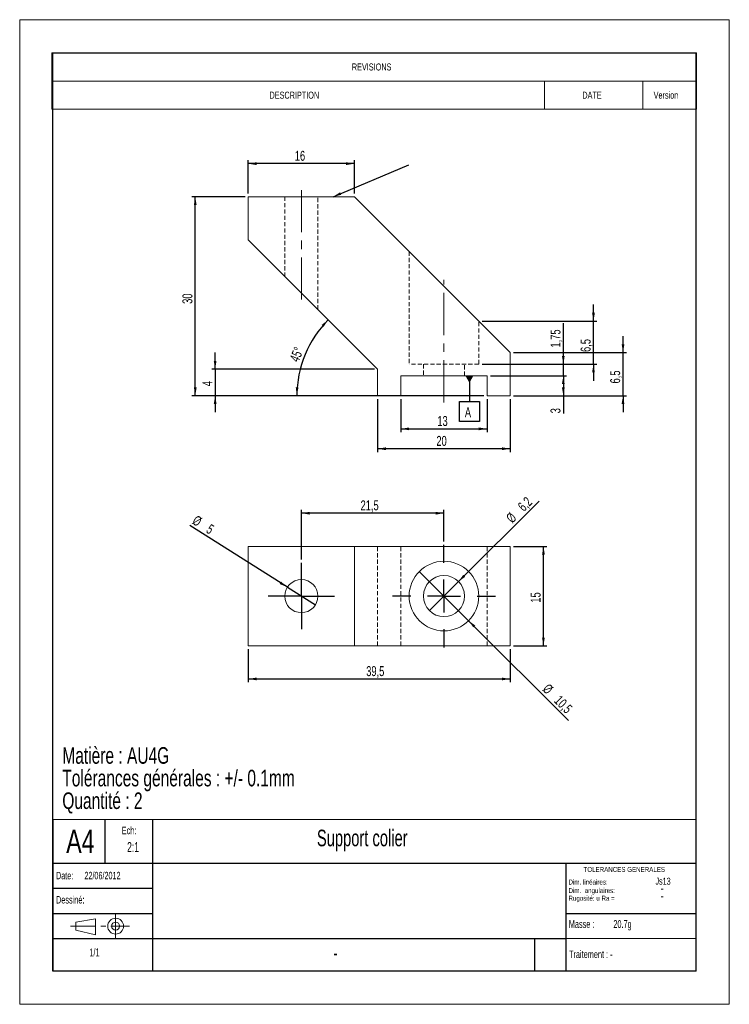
# Model space of a CAD drawing. Header units: millimetres. Extents: x 0 to 214, y 0 to 297.
import ezdxf

# ---------------------------------------------------------------- set-up
doc = ezdxf.new("R2010")
doc.units = ezdxf.units.MM
doc.linetypes.add('CENTERX2', pattern=[20.32, 12.7, -2.54, 2.54, -2.54])
doc.linetypes.add('HIDDEN', pattern=[1.905, 1.27, -0.635])
for name, color, linetype in [('CARTOUCHE', 7, 'Continuous'), ('COTATION', 1, 'Continuous'), ('SLD-0', 179, 'Continuous'), ('TEXTE', 7, 'Continuous')]:
    doc.layers.add(name, color=color, linetype=linetype)
doc.styles.add('SLDTEXTSTYLE0', font='TXT', dxfattribs={"width": 0.7})
doc.styles.add('SLDTEXTSTYLE1', font='TXT', dxfattribs={"width": 0.605})
doc.styles.add('SLDTEXTSTYLE2', font='TXT', dxfattribs={"width": 0.744681})
doc.styles.add('SLDTEXTSTYLE3', font='TXT', dxfattribs={"width": 0.643617})
doc.styles.add('SLDTEXTSTYLE4', font='TXT', dxfattribs={"width": 0.663})
doc.styles.add('SLDTEXTSTYLE5', font='TXT', dxfattribs={"width": 0.75})
doc.dimstyles.new('SLDDIMSTYLE0', dxfattribs={"dimtxt": 3, "dimasz": 2.5, "dimexe": 0, "dimexo": 0.0625, "dimgap": 0.75, "dimtad": 1, "dimdec": 1, "dimlfac": 0.5, "dimrnd": 1e-09, "dimzin": 12, "dimdsep": 46, "dimtxsty": 'SLDTEXTSTYLE0', "dimsah": 1, "dimcen": 0.09, "dimadec": 0, "dimazin": 3, "dimtfac": 1, "dimtofl": 0, "dimtmove": 0, "dimatfit": 3, "dimfxl": 0, "dimfrac": 2, "dimtolj": 1, "dimtzin": 12, "dimarcsym": 0})
doc.dimstyles.new('SLDDIMSTYLE1', dxfattribs={"dimtxt": 3, "dimasz": 2.5, "dimexe": 0, "dimexo": 0.0625, "dimgap": 0.75, "dimtad": 1, "dimdec": 4, "dimlfac": 0.5, "dimzin": 12, "dimdsep": 46, "dimtxsty": 'SLDTEXTSTYLE0', "dimsah": 1, "dimcen": 0.09, "dimadec": 1, "dimazin": 3, "dimtfac": 1, "dimtofl": 0, "dimtmove": 0, "dimatfit": 3, "dimfxl": 0, "dimfrac": 2, "dimtolj": 1, "dimtzin": 12, "dimarcsym": 0})
doc.dimstyles.new('SLDDIMSTYLE2', dxfattribs={"dimtxt": 3, "dimasz": 2.5, "dimexe": 0, "dimexo": 0.0625, "dimgap": 0.75, "dimtad": 1, "dimdec": 1, "dimlfac": 0.5, "dimrnd": 1e-09, "dimzin": 12, "dimdsep": 46, "dimtxsty": 'SLDTEXTSTYLE0', "dimsah": 1, "dimcen": 0.09, "dimadec": 0, "dimazin": 3, "dimtfac": 1, "dimtmove": 0, "dimatfit": 0, "dimfxl": 0, "dimfrac": 2, "dimtolj": 1, "dimtzin": 12, "dimarcsym": 0})
doc.dimstyles.new('SLDDIMSTYLE3', dxfattribs={"dimtxt": 3, "dimasz": 2.5, "dimexe": 0, "dimexo": 0.0625, "dimgap": 0.75, "dimtad": 1, "dimlfac": 0.5, "dimrnd": 1e-09, "dimzin": 12, "dimdsep": 46, "dimtxsty": 'SLDTEXTSTYLE0', "dimsah": 1, "dimcen": 0.09, "dimadec": 0, "dimazin": 3, "dimtfac": 1, "dimtmove": 0, "dimatfit": 0, "dimfxl": 0, "dimfrac": 2, "dimtolj": 1, "dimtzin": 12, "dimarcsym": 0})
doc.dimstyles.new('SLDDIMSTYLE5', dxfattribs={"dimtxt": 0.18, "dimasz": 2.5, "dimexe": 0, "dimexo": 0.0625, "dimgap": 0, "dimtad": 0, "dimtih": 1, "dimtoh": 1, "dimdec": 0, "dimrnd": 1e-09, "dimzin": 0, "dimdsep": 46, "dimtxsty": 'Standard', "dimsah": 1, "dimcen": 0.09, "dimadec": 0, "dimazin": 0, "dimtfac": 2.5, "dimtdec": 0, "dimtofl": 0, "dimtmove": 0, "dimatfit": 3, "dimfxl": 0, "dimfrac": 2, "dimtolj": 1, "dimtzin": 0, "dimarcsym": 0})
doc.dimstyles.new('SLDDIMSTYLE6', dxfattribs={"dimtxt": 3, "dimasz": 2.5, "dimexe": 0, "dimexo": 0.0625, "dimgap": 0.75, "dimtad": 1, "dimdec": 1, "dimlfac": 0.5, "dimrnd": 1e-09, "dimzin": 12, "dimdsep": 46, "dimtxsty": 'SLDTEXTSTYLE0', "dimblk1": 'NONE', "dimsah": 1, "dimcen": 0, "dimadec": 0, "dimazin": 3, "dimtfac": 1, "dimtmove": 0, "dimatfit": 3, "dimldrblk": 'NONE', "dimfxl": 0, "dimfrac": 2, "dimtolj": 1, "dimtzin": 12, "dimarcsym": 0})

# ---------------------------------------------------------------- blocks, each defined once
blk = doc.blocks.new('Orientation Vue')
at = {"color": 7, "linetype": 'Continuous', "lineweight": 0}
for p, q in [((20.44, 11.54), (10.44, 9.89)), ((20.44, 3.54), (20.44, 11.54)), ((10.44, 9.89), (10.44, 5.89)), ((10.44, 5.89), (20.44, 3.54))]:
    blk.add_line(p, q, dxfattribs=at)
at = {"color": 7, "linetype": 'CENTERX2', "lineweight": 0}
for p, q in [((30.53, 13.89), (30.53, 1.89)), ((7.78, 7.89), (37.44, 7.89))]:
    blk.add_line(p, q, dxfattribs=at)
at = {"color": 7, "linetype": 'Continuous', "lineweight": 0}
for radius in [4, 2]:
    blk.add_circle((30.53, 7.89), radius, dxfattribs=at)
blk = doc.blocks.new('SW_NOTE_0')
at = {"layer": 'COTATION', "color": 0, "char_height": 5, "attachment_point": 1, "style": 'SLDTEXTSTYLE0'}
for s, insert in [('Matière : AU4G', (0, 6.45)), ('Tolérances générales : +/- 0.1mm', (0, -0.37)), ('Quantité : 2', (0, -7.19))]:
    blk.add_mtext(s, dxfattribs=dict(at, insert=insert))
blk = doc.blocks.new('SW_NOTE_1')
at = {"layer": 'TEXTE', "color": 0, "char_height": 2.25, "attachment_point": 1, "style": 'SLDTEXTSTYLE1'}
for s, insert in [('22/06/2012', (8.57, 2.9)), ('Date:', (0, 2.9))]:
    blk.add_mtext(s, dxfattribs=dict(at, insert=insert))
blk = doc.blocks.new('SW_NOTE_2')
at = {"layer": 'TEXTE', "color": 0, "insert": (10.1, 3.07), "char_height": 2.381, "attachment_point": 1, "style": 'SLDTEXTSTYLE3'}
blk.add_mtext('1/1', dxfattribs=at)
blk = doc.blocks.new('SW_NOTE_3')
at = {"layer": 'TEXTE', "color": 0, "char_height": 2.381, "attachment_point": 1, "style": 'SLDTEXTSTYLE1'}
for s, insert in [('Masse :', (0, 3.07)), ('20.7g', (13.43, 3.07))]:
    blk.add_mtext(s, dxfattribs=dict(at, insert=insert))
blk = doc.blocks.new('SW_TABLEANNOTATION_0')
at = {"color": 0, "linetype": 'Continuous', "lineweight": 0}
for p, q in [((0, 0), (0, -17.02)), ((194.45, 0), (0, 0)), ((194.45, -17.02), (194.45, 0)), ((0, -8.51), (194.45, -8.51)), ((148.56, -8.51), (148.56, -17.02)), ((178.24, -8.51), (178.24, -17.02)), ((0, -17.02), (194.45, -17.02))]:
    blk.add_line(p, q, dxfattribs=at)
at = {"color": 0, "linetype": 'Continuous', "lineweight": 0, "attachment_point": 1, "style": 'SLDTEXTSTYLE5'}
for s, insert, char_height in [('REVISIONS', (90.5, -3.2), 2.117), ('DESCRIPTION', (65.66, -11.71), 2.1167), ('DATE', (160.01, -11.71), 2.117), ('Version', (181.51, -11.71), 2.117)]:
    blk.add_mtext(s, dxfattribs=dict(at, insert=insert, char_height=char_height))
blk = doc.blocks.new('_D')
at = {"layer": 'COTATION'}
for p, q in [((67.95, 243.58), (51.95, 243.58)), ((52.95, 183.58), (52.95, 243.58)), ((139.95, 183.58), (51.95, 183.58))]:
    blk.add_line(p, q, dxfattribs=at)
for points in [[(52.95, 243.58), (52.53, 241.08), (53.36, 241.08)], [(52.95, 183.58), (53.36, 186.08), (52.53, 186.08)]]:
    blk.add_solid(points, dxfattribs=at)
at = {"layer": 'COTATION', "insert": (49.08, 211.29), "char_height": 3, "attachment_point": 1, "rotation": 90, "style": 'SLDTEXTSTYLE0'}
blk.add_mtext('30', dxfattribs=at)
blk = doc.blocks.new('_D_1')
at = {"layer": 'COTATION'}
for p, q in [((114.95, 182.58), (114.95, 172.58)), ((140.95, 182.58), (140.95, 172.58)), ((114.95, 173.58), (140.95, 173.58))]:
    blk.add_line(p, q, dxfattribs=at)
for points in [[(114.95, 173.58), (117.45, 173.16), (117.45, 174)], [(140.95, 173.58), (138.45, 174), (138.45, 173.16)]]:
    blk.add_solid(points, dxfattribs=at)
at = {"layer": 'COTATION', "insert": (125.96, 177.45), "char_height": 3, "attachment_point": 1, "style": 'SLDTEXTSTYLE0'}
blk.add_mtext('13', dxfattribs=at)
blk = doc.blocks.new('_D_2')
at = {"layer": 'COTATION'}
for p, q in [((107.95, 182.58), (107.95, 166.58)), ((147.95, 182.58), (147.95, 166.58)), ((147.95, 167.58), (107.95, 167.58))]:
    blk.add_line(p, q, dxfattribs=at)
for points in [[(107.95, 167.58), (110.45, 167.16), (110.45, 168)], [(147.95, 167.58), (145.45, 168), (145.45, 167.16)]]:
    blk.add_solid(points, dxfattribs=at)
at = {"layer": 'COTATION', "insert": (125.66, 171.45), "char_height": 3, "attachment_point": 1, "style": 'SLDTEXTSTYLE0'}
blk.add_mtext('20', dxfattribs=at)
blk = doc.blocks.new('_D_3')
at = {"layer": 'COTATION'}
for p, q in [((68.95, 244.58), (68.95, 254.58)), ((100.95, 253.58), (68.95, 253.58)), ((100.95, 244.58), (100.95, 254.58))]:
    blk.add_line(p, q, dxfattribs=at)
for points in [[(68.95, 253.58), (71.45, 253.16), (71.45, 254)], [(100.95, 253.58), (98.45, 254), (98.45, 253.16)]]:
    blk.add_solid(points, dxfattribs=at)
at = {"layer": 'COTATION', "insert": (82.96, 257.45), "char_height": 3, "attachment_point": 1, "style": 'SLDTEXTSTYLE0'}
blk.add_mtext('16', dxfattribs=at)
blk = doc.blocks.new('_D_4')
at = {"layer": 'COTATION'}
blk.add_line((106.95, 183.58), (82.57, 183.58), dxfattribs=at)
blk.add_arc((115.95, 183.58), 32.37, 135, 180, dxfattribs=at)
for points in [[(93.05, 206.47), (91.05, 204.92), (91.66, 204.36)], [(83.57, 183.58), (84.08, 186.06), (83.25, 186.1)]]:
    blk.add_solid(points, dxfattribs=at)
at = {"layer": 'COTATION', "insert": (81.29, 194.63), "char_height": 3, "attachment_point": 1, "rotation": 67.5, "style": 'SLDTEXTSTYLE0'}
blk.add_mtext('45°', dxfattribs=at)
blk = doc.blocks.new('_D_5')
at = {"layer": 'COTATION'}
for p, q in [((141.95, 189.58), (164.95, 189.58)), ((163.95, 189.58), (163.95, 183.58)), ((148.95, 183.58), (164.95, 183.58)), ((163.95, 183.58), (163.95, 178.26))]:
    blk.add_line(p, q, dxfattribs=at)
for points in [[(163.95, 189.58), (163.53, 187.08), (164.36, 187.08)], [(163.95, 183.58), (164.36, 186.08), (163.53, 186.08)]]:
    blk.add_solid(points, dxfattribs=at)
at = {"layer": 'COTATION', "insert": (160.08, 178.26), "char_height": 3, "attachment_point": 1, "rotation": 90, "style": 'SLDTEXTSTYLE0'}
blk.add_mtext('3', dxfattribs=at)
blk = doc.blocks.new('_D_6')
at = {"layer": 'COTATION'}
for p, q in [((181.95, 196.58), (181.95, 201.58)), ((148.95, 196.58), (182.95, 196.58)), ((181.95, 183.58), (181.95, 196.58)), ((148.95, 183.58), (182.95, 183.58)), ((181.95, 183.58), (181.95, 178.58))]:
    blk.add_line(p, q, dxfattribs=at)
for points in [[(181.95, 196.58), (182.36, 199.08), (181.53, 199.08)], [(181.95, 183.58), (181.53, 181.08), (182.36, 181.08)]]:
    blk.add_solid(points, dxfattribs=at)
at = {"layer": 'COTATION', "insert": (178.08, 187.27), "char_height": 3, "attachment_point": 1, "rotation": 90, "style": 'SLDTEXTSTYLE0'}
blk.add_mtext('6,5', dxfattribs=at)
blk = doc.blocks.new('_D_7')
at = {"layer": 'COTATION'}
for p, q in [((58.95, 191.58), (58.95, 196.58)), ((106.95, 191.58), (57.95, 191.58)), ((58.95, 191.58), (58.95, 183.58)), ((106.95, 183.58), (57.95, 183.58)), ((58.95, 183.58), (58.95, 178.58))]:
    blk.add_line(p, q, dxfattribs=at)
for points in [[(58.95, 191.58), (59.36, 194.08), (58.53, 194.08)], [(58.95, 183.58), (58.53, 181.08), (59.36, 181.08)]]:
    blk.add_solid(points, dxfattribs=at)
at = {"layer": 'COTATION', "insert": (55.08, 186.44), "char_height": 3, "attachment_point": 1, "rotation": 90, "style": 'SLDTEXTSTYLE0'}
blk.add_mtext('4', dxfattribs=at)
blk = doc.blocks.new('_D_8')
at = {"layer": 'COTATION'}
for p, q in [((163.95, 193.08), (163.95, 205.41)), ((139.45, 193.08), (164.95, 193.08)), ((163.95, 189.58), (163.95, 193.08)), ((141.95, 189.58), (164.95, 189.58)), ((163.95, 189.58), (163.95, 184.58))]:
    blk.add_line(p, q, dxfattribs=at)
for points in [[(163.95, 193.08), (164.36, 195.58), (163.53, 195.58)], [(163.95, 189.58), (163.53, 187.08), (164.36, 187.08)]]:
    blk.add_solid(points, dxfattribs=at)
at = {"layer": 'COTATION', "insert": (160.08, 198.11), "char_height": 3, "attachment_point": 1, "rotation": 90, "style": 'SLDTEXTSTYLE0'}
blk.add_mtext('1,75', dxfattribs=at)
blk = doc.blocks.new('_D_9')
at = {"layer": 'COTATION'}
for p, q in [((173.03, 206.08), (173.03, 211.08)), ((139.45, 206.08), (174.03, 206.08)), ((173.03, 193.08), (173.03, 206.08)), ((139.45, 193.08), (174.03, 193.08)), ((173.03, 193.08), (173.03, 188.08))]:
    blk.add_line(p, q, dxfattribs=at)
for points in [[(173.03, 206.08), (173.45, 208.58), (172.61, 208.58)], [(173.03, 193.08), (172.61, 190.58), (173.45, 190.58)]]:
    blk.add_solid(points, dxfattribs=at)
at = {"layer": 'COTATION', "insert": (169.16, 196.77), "char_height": 3, "attachment_point": 1, "rotation": 90, "style": 'SLDTEXTSTYLE0'}
blk.add_mtext('6,5', dxfattribs=at)
blk = doc.blocks.new('SW_DATUMTAG_0')
at = {"layer": 'COTATION', "color": 0}
for p, q in [((1.37, 13.39), (1.37, 5.61)), ((-1.63, -0.39), (-1.63, 5.61)), ((-1.63, 5.61), (4.37, 5.61)), ((4.37, 5.61), (4.37, -0.39)), ((4.37, -0.39), (-1.63, -0.39))]:
    blk.add_line(p, q, dxfattribs=at)
blk.add_solid([(2.57, 13.39), (0.17, 13.39), (1.37, 11.29)], dxfattribs=at)
at = {"layer": 'COTATION', "color": 0, "insert": (0, 3.87), "char_height": 3, "attachment_point": 1, "style": 'SLDTEXTSTYLE0'}
blk.add_mtext('A', dxfattribs=at)
blk = doc.blocks.new('_D_10')
at = {"layer": 'COTATION'}
for p, q in [((68.95, 107.14), (68.95, 97.14)), ((147.95, 107.14), (147.95, 97.14)), ((68.95, 98.14), (147.95, 98.14))]:
    blk.add_line(p, q, dxfattribs=at)
for points in [[(68.95, 98.14), (71.45, 97.72), (71.45, 98.55)], [(147.95, 98.14), (145.45, 98.55), (145.45, 97.72)]]:
    blk.add_solid(points, dxfattribs=at)
at = {"layer": 'COTATION', "insert": (104.5, 102), "char_height": 3, "attachment_point": 1, "style": 'SLDTEXTSTYLE0'}
blk.add_mtext('39,5', dxfattribs=at)
blk = doc.blocks.new('_D_11')
at = {"layer": 'COTATION'}
for p, q in [((84.95, 134.14), (84.95, 149.14)), ((127.95, 139.64), (127.95, 149.14)), ((127.95, 148.14), (84.95, 148.14))]:
    blk.add_line(p, q, dxfattribs=at)
for points in [[(84.95, 148.14), (87.45, 147.72), (87.45, 148.55)], [(127.95, 148.14), (125.45, 148.55), (125.45, 147.72)]]:
    blk.add_solid(points, dxfattribs=at)
at = {"layer": 'COTATION', "insert": (102.8, 152), "char_height": 3, "attachment_point": 1, "style": 'SLDTEXTSTYLE0'}
blk.add_mtext('21,5', dxfattribs=at)
blk = doc.blocks.new('_D_12')
at = {"layer": 'COTATION'}
for p, q in [((148.95, 138.14), (158.95, 138.14)), ((157.95, 108.14), (157.95, 138.14)), ((148.95, 108.14), (158.95, 108.14))]:
    blk.add_line(p, q, dxfattribs=at)
for points in [[(157.95, 138.14), (157.53, 135.64), (158.36, 135.64)], [(157.95, 108.14), (158.36, 110.64), (157.53, 110.64)]]:
    blk.add_solid(points, dxfattribs=at)
at = {"layer": 'COTATION', "insert": (154.08, 121.15), "char_height": 3, "attachment_point": 1, "rotation": 90, "style": 'SLDTEXTSTYLE0'}
blk.add_mtext('15', dxfattribs=at)
blk = doc.blocks.new('_D_13')
at = {"layer": 'COTATION'}
for q in [(156.62, 151.81), (123.56, 118.75)]:
    blk.add_line((132.33, 127.52), q, dxfattribs=at)
blk.add_solid([(132.33, 127.52), (134.39, 128.99), (133.8, 129.58)], dxfattribs=at)
at = {"layer": 'COTATION', "char_height": 3, "attachment_point": 1, "rotation": 45, "style": 'SLDTEXTSTYLE0'}
for s, insert in [('6,2', (149.92, 150.57)), ('%%c', (146.41, 147.06))]:
    blk.add_mtext(s, dxfattribs=dict(at, insert=insert))
blk = doc.blocks.new('_NONE')
blk = doc.blocks.new('_D_14')
at = {"layer": 'COTATION'}
for q in [(120.52, 130.56), (165.53, 85.56)]:
    blk.add_line((135.37, 115.71), q, dxfattribs=at)
blk.add_solid([(135.37, 115.71), (136.84, 113.65), (137.43, 114.24)], dxfattribs=at)
at = {"layer": 'COTATION', "char_height": 3, "attachment_point": 1, "rotation": 315, "style": 'SLDTEXTSTYLE0'}
for s, insert in [('%%c', (159.59, 96.96)), ('10,5', (163.09, 93.45))]:
    blk.add_mtext(s, dxfattribs=dict(at, insert=insert))
blk = doc.blocks.new('_D_15')
at = {"layer": 'COTATION'}
for q in [(51.34, 144.41), (89.17, 120.46)]:
    blk.add_line((80.72, 125.81), q, dxfattribs=at)
blk.add_solid([(80.72, 125.81), (78.83, 127.5), (78.39, 126.8)], dxfattribs=at)
at = {"layer": 'COTATION', "char_height": 3, "attachment_point": 1, "rotation": 327.6606, "style": 'SLDTEXTSTYLE0'}
for s, insert in [('%%c', (53.4, 147.68)), ('5', (57.6, 145.02))]:
    blk.add_mtext(s, dxfattribs=dict(at, insert=insert))
blk = doc.blocks.new('SW_CENTERMARKSYMBOL_0')
at = {"layer": 'COTATION', "color": 0}
for p, q in [((0, 5), (0, 10)), ((0, 0), (0, 5)), ((-5, 0), (-10, 0)), ((0, 0), (-5, 0)), ((0, 0), (0, -5)), ((0, 0), (5, 0)), ((5, 0), (10, 0)), ((0, -5), (0, -10))]:
    blk.add_line(p, q, dxfattribs=at)
blk = doc.blocks.new('SW_CENTERMARKSYMBOL_1')
at = {"layer": 'COTATION', "color": 0}
for p, q in [((0, 10), (0, 15.5)), ((0, 0), (0, 5)), ((-10, 0), (-15.5, 0)), ((0, 0), (-5, 0)), ((0, 0), (0, -5)), ((0, 0), (5, 0)), ((10, 0), (15.5, 0)), ((0, -10), (0, -15.5))]:
    blk.add_line(p, q, dxfattribs=at)

msp = doc.modelspace()

# ---------------------------------------------------------------- linework, layer by layer
at = {"color": 7, "linetype": 'Continuous', "lineweight": 15}
for p, q in [((68.94624, 243.58106), (68.94624, 230.58106)), ((100.94624, 243.58106), (68.94624, 243.58106)), ((147.94624, 196.58106), (100.94624, 243.58106)), ((68.94624, 230.58106), (107.94624, 191.58106)), ((147.94624, 183.58106), (147.94624, 196.58106)), ((107.94624, 191.58106), (107.94624, 183.58106)), ((114.94624, 189.58106), (140.94624, 189.58106)), ((114.94624, 183.58106), (114.94624, 189.58106)), ((140.94624, 189.58106), (140.94624, 183.58106)), ((107.94624, 183.58106), (114.94624, 183.58106)), ((140.94624, 183.58106), (147.94624, 183.58106)), ((68.94624, 108.1363), (68.94624, 138.1363)), ((100.94624, 138.1363), (68.94624, 138.1363)), ((100.94624, 108.1363), (100.94624, 138.1363)), ((147.94624, 138.1363), (100.94624, 138.1363)), ((147.94624, 108.1363), (147.94624, 138.1363)), ((100.94624, 108.1363), (68.94624, 108.1363)), ((147.94624, 108.1363), (100.94624, 108.1363))]:
    msp.add_line(p, q, dxfattribs=at)
at = {"color": 7, "linetype": 'HIDDEN', "lineweight": 0}
for p, q in [((79.94624, 243.58106), (79.94624, 219.58106)), ((89.94624, 209.58106), (89.94624, 243.58106)), ((117.44624, 227.08106), (117.44624, 193.08106)), ((138.44624, 193.08106), (138.44624, 206.08106)), ((138.44624, 193.08106), (117.44624, 193.08106)), ((121.74624, 193.08106), (121.74624, 189.58106)), ((134.14624, 189.58106), (134.14624, 193.08106)), ((107.94624, 108.1363), (107.94624, 138.1363)), ((114.94624, 108.1363), (114.94624, 138.1363)), ((140.94624, 108.1363), (140.94624, 138.1363))]:
    msp.add_line(p, q, dxfattribs=at)
at = {"color": 7, "linetype": 'Continuous', "lineweight": 0}
msp.add_line((164.76511, 19.83581), (204, 19.83581), dxfattribs=at)
at = {"color": 7, "linetype": 'Continuous', "lineweight": 15}
for centre, radius in [((127.94624, 123.1363), 10.5), ((84.94624, 123.1363), 5), ((127.94624, 123.1363), 6.2)]:
    msp.add_circle(centre, radius, dxfattribs=at)
at = {"layer": 'CARTOUCHE', "color": 7, "linetype": 'Continuous', "lineweight": 0}
for p, q in [((0, 0), (0, 297)), ((0, 297), (214, 297)), ((214, 297), (214, 0)), ((214, 0), (0, 0))]:
    msp.add_line(p, q, dxfattribs=at)
at = {"layer": 'CARTOUCHE', "color": 7, "linetype": 'Continuous', "lineweight": 30}
for p, q in [((10, 10), (10, 287)), ((10, 287), (204, 287)), ((204, 10), (204, 287)), ((204, 10), (10, 10))]:
    msp.add_line(p, q, dxfattribs=at)
at = {"layer": 'CARTOUCHE', "linetype": 'Continuous', "lineweight": 30}
for p, q in [((10, 55.87737), (10, 10)), ((10, 55.87737), (204, 55.74206)), ((40.01907, 55.74206), (40.01907, 10)), ((164.76511, 10), (164.76511, 42.55987)), ((155.352, 10), (155.352, 19.83581)), ((199.86347, 10), (10, 10))]:
    msp.add_line(p, q, dxfattribs=at)
at = {"layer": 'CARTOUCHE', "color": 7, "linetype": 'Continuous'}
msp.add_line((25.79848, 42.57134), (25.79848, 55.87737), dxfattribs=at)
at = {"layer": 'CARTOUCHE', "linetype": 'Continuous'}
for p, q in [((10, 42.57134), (42.18939, 42.57134)), ((10, 35), (40.01907, 35)), ((10, 27.43), (40.01907, 27.43)), ((10, 19.8694), (40.01907, 19.83581))]:
    msp.add_line(p, q, dxfattribs=at)
at = {"layer": 'CARTOUCHE', "lineweight": 30}
for p, q in [((40.01907, 42.55987), (204, 42.55987)), ((40.01907, 19.83581), (164.76511, 19.83581))]:
    msp.add_line(p, q, dxfattribs=at)
at = {"layer": 'CARTOUCHE'}
msp.add_line((164.76511, 27.43038), (204, 27.43038), dxfattribs=at)
at = {"layer": 'COTATION', "linetype": 'CENTERX2', "lineweight": 0}
for p, q in [((84.94624, 212.58106), (84.94624, 245.58106)), ((127.94624, 181.56607), (127.94624, 218.58106))]:
    msp.add_line(p, q, dxfattribs=at)

# ---------------------------------------------------------------- block references
at = {"color": 7, "linetype": 'Continuous', "lineweight": 0}
msp.add_blockref('SW_TABLEANNOTATION_0', (9.66954, 287), dxfattribs=at)
at = {"color": 7, "linetype": 'Continuous', "xscale": 0.6000000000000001, "yscale": 0.6000000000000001, "zscale": 0.6000000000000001}
msp.add_blockref('Orientation Vue', (10.61872, 18.84753), dxfattribs=at)
at = {"layer": 'COTATION'}
for name, p in [('SW_DATUMTAG_0', (134.24959, 176.19434)), ('SW_CENTERMARKSYMBOL_1', (127.94624, 123.1363)), ('SW_CENTERMARKSYMBOL_0', (84.94624, 123.1363)), ('SW_NOTE_0', (12.85039, 71.11126))]:
    msp.add_blockref(name, p, dxfattribs=at)
at = {"layer": 'TEXTE'}
for name, p in [('SW_NOTE_1', (10.94642, 37.05895)), ('SW_NOTE_3', (165.61249, 22.33077)), ('SW_NOTE_2', (10.89174, 13.77469))]:
    msp.add_blockref(name, p, dxfattribs=at)

# ---------------------------------------------------------------- texts
at = {"layer": 'COTATION'}
for s, insert, char_height, attachment_point, style in [('Support colier', (89.63237, 52.66912), 5, 1, 'SLDTEXTSTYLE4'), ('Js13', (194.02209, 38.19575), 2.116667, 2, 'SLDTEXTSTYLE2'), ('-', (193.22708, 36.56177), 3, 1, 'SLDTEXTSTYLE2')]:
    msp.add_mtext(s, dxfattribs=dict(at, insert=insert, char_height=char_height, attachment_point=attachment_point, style=style))
at = {"layer": 'SLD-0', "insert": (30.75189, 53.56611), "char_height": 2.25, "attachment_point": 1, "style": 'SLDTEXTSTYLE3'}
msp.add_mtext('Ech:', dxfattribs=at)
at = {"layer": 'TEXTE'}
for s, insert, char_height, attachment_point, style in [('A4', (18.29749, 52.69054), 7, 2, 'SLDTEXTSTYLE2'), ('2:1', (34.18127, 48.91699), 3, 2, 'SLDTEXTSTYLE3'), ('TOLERANCES GENERALES', (170.03118, 41.42769), 1.5, 1, 'SLDTEXTSTYLE2'), ('Dim. linéaires:', (165.49995, 37.62801), 1.5, 1, 'SLDTEXTSTYLE2'), ('Dessiné:', (10.94642, 32.65716), 2.25, 1, 'SLDTEXTSTYLE3'), ('Dim.  angulaires:', (165.49995, 35.06567), 1.5, 1, 'SLDTEXTSTYLE2'), ('Rugosité: u Ra =', (165.49995, 32.74979), 1.5, 1, 'SLDTEXTSTYLE2'), ('-', (193.22708, 34.24589), 3, 1, 'SLDTEXTSTYLE2'), ('-', (95.20815, 17.92852), 4.7625, 2, 'SLDTEXTSTYLE1'), ('Traitement : -', (165.66019, 16.22015), 2.25, 1, 'SLDTEXTSTYLE3')]:
    msp.add_mtext(s, dxfattribs=dict(at, insert=insert, char_height=char_height, attachment_point=attachment_point, style=style))

# ---------------------------------------------------------------- dimensions: what is measured, and where the dimension line sits
at = {"layer": 'COTATION'}
for base, p1, p2, picture, middle in [((68.94624, 253.58106), (100.94624, 243.58106), (68.94624, 243.58106), '_D_3', (84.94624, 253.58106)), ((107.94624, 167.58106), (147.94624, 183.58106), (107.94624, 183.58106), '_D_2', (127.94624, 167.58106)), ((140.94624, 173.58106), (114.94624, 183.58106), (140.94624, 183.58106), '_D_1', (127.94624, 173.58106)), ((84.94624, 148.1363), (127.94624, 138.6363), (84.94624, 133.1363), '_D_11', (106.44624, 148.1363)), ((147.94624, 98.1363), (68.94624, 108.1363), (147.94624, 108.1363), '_D_10', (108.44624, 98.1363))]:
    dim = msp.add_linear_dim(base=base, p1=p1, p2=p2, dimstyle='SLDDIMSTYLE0', dxfattribs=at)
    dim.commit()
    dim.dimension.update_dxf_attribs({"geometry": picture, "text_midpoint": middle, "dimtype": 160})
for base, p1, p2, dimstyle, picture, middle in [((52.94624, 243.58106), (140.94624, 183.58106), (68.94624, 243.58106), 'SLDDIMSTYLE0', '_D', (52.94624, 213.58106)), ((173.03163, 206.08106), (138.44624, 193.08106), (138.44624, 206.08106), 'SLDDIMSTYLE2', '_D_9', (173.03163, 199.58106)), ((163.94624, 193.08106), (140.94624, 189.58106), (138.44624, 193.08106), 'SLDDIMSTYLE3', '_D_8', (163.94624, 201.76083)), ((181.94624, 196.58106), (147.94624, 183.58106), (147.94624, 196.58106), 'SLDDIMSTYLE2', '_D_6', (181.94624, 190.08106)), ((58.94624, 183.58106), (107.94624, 191.58106), (107.94624, 183.58106), 'SLDDIMSTYLE2', '_D_7', (58.94624, 187.58106)), ((163.94624, 183.58106), (140.94624, 189.58106), (147.94624, 183.58106), 'SLDDIMSTYLE0', '_D_5', (163.94624, 179.40672)), ((157.94624, 138.1363), (147.94624, 108.1363), (147.94624, 138.1363), 'SLDDIMSTYLE0', '_D_12', (157.94624, 123.1363))]:
    dim = msp.add_linear_dim(base=base, p1=p1, p2=p2, angle=90, dimstyle=dimstyle, dxfattribs=at)
    dim.commit()
    dim.dimension.update_dxf_attribs({"geometry": picture, "text_midpoint": middle, "dimtype": 160})
dim = msp.add_angular_dim_2l(base=(86.03592, 195.97032), line1=((107.94624, 183.58106), (114.94624, 183.58106)), line2=((107.94624, 191.58106), (68.94624, 230.58106)), dimstyle='SLDDIMSTYLE1', dxfattribs=at)
dim.commit()
dim.dimension.update_dxf_attribs({"geometry": '_D_4', "text_midpoint": (86.03592, 195.97032), "dimtype": 162})
for p1, p2, picture, middle in [((123.56217, 118.75223), (132.3303, 127.52036), '_D_13', (152.94625, 148.13631)), ((89.17071, 120.46163), (80.72176, 125.81096), '_D_15', (54.32267, 142.5252)), ((120.52162, 130.56092), (135.37086, 115.71168), '_D_14', (161.24035, 89.84221))]:
    dim = msp.add_diameter_dim_2p(p1=p1, p2=p2, dimstyle='SLDDIMSTYLE6', dxfattribs=at)
    dim.commit()
    dim.dimension.update_dxf_attribs({"geometry": picture, "text_midpoint": middle, "dimtype": 163})

# ---------------------------------------------------------------- leaders
msp.add_leader([(94.49187, 243.58106), (117.31465, 253.21861)], dimstyle='SLDDIMSTYLE5', dxfattribs=at)

doc.saveas('drawing.dxf')
